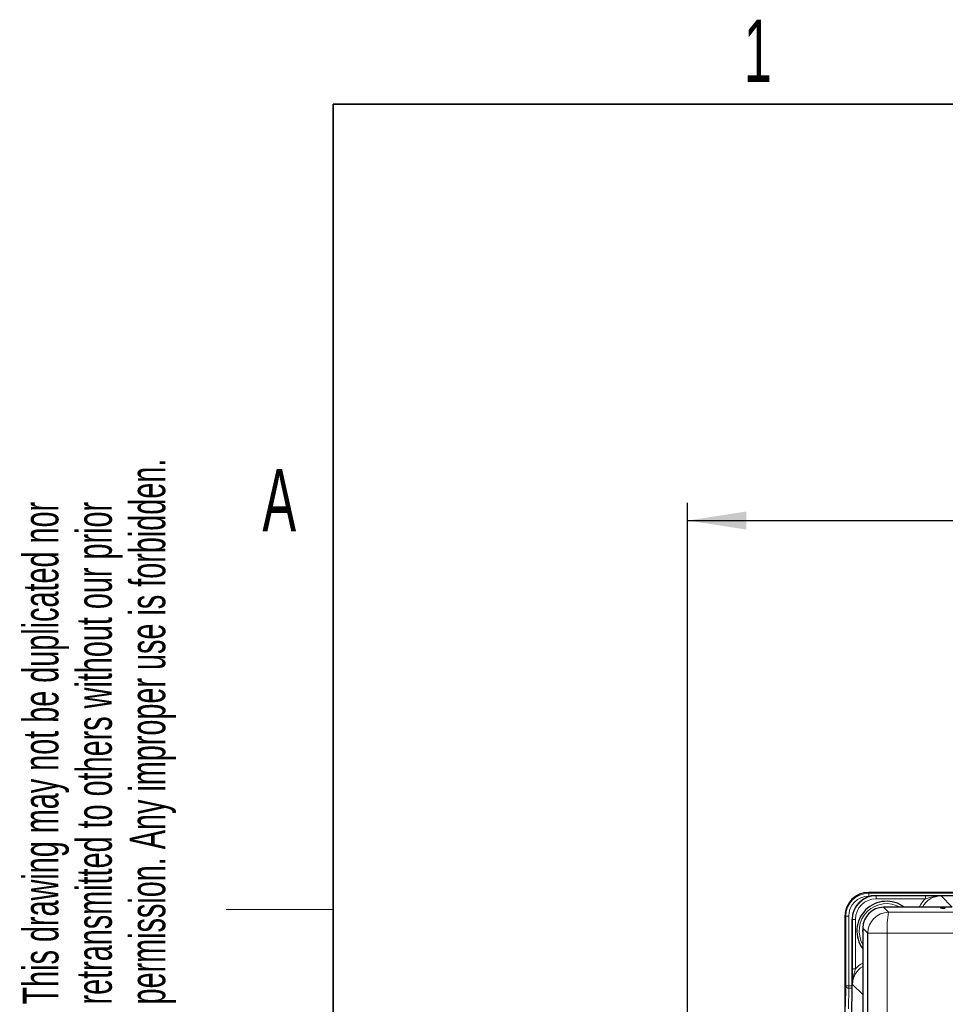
# Model space of a CAD drawing. Header units: millimetres. Extents: x 5 to 418, y 2 to 292.
# Tile 36 of 55: x 8 to 60, y 232 to 287. Entities that reach past the tile are written whole.
import ezdxf

# ---------------------------------------------------------------- set-up
doc = ezdxf.new("R2010")
doc.units = ezdxf.units.MM
doc.layers.add('SLD-0', color=7, linetype='Continuous')
doc.styles.add('SLDTEXTSTYLE0', font='TXT', dxfattribs={"width": 0.605})
doc.dimstyles.new('SLDDIMSTYLE0', dxfattribs={"dimtxt": 3.5, "dimasz": 3.302, "dimexe": 0, "dimexo": 0.0625, "dimgap": 0.875, "dimtad": 1, "dimlfac": 3, "dimrnd": 1e-09, "dimzin": 12, "dimdsep": 46, "dimtxsty": 'SLDTEXTSTYLE0', "dimsah": 1, "dimcen": 0.09, "dimadec": 0, "dimazin": 3, "dimtfac": 1, "dimtofl": 0, "dimtmove": 0, "dimatfit": 3, "dimfxl": 1, "dimfrac": 2, "dimtolj": 1, "dimtzin": 12, "dimarcsym": 0})

# ---------------------------------------------------------------- blocks, each defined once
blk = doc.blocks.new('SW_NOTE_0_1')
at = {"layer": 'SLD-0', "color": 0, "char_height": 2, "attachment_point": 1, "rotation": 90, "style": 'SLDTEXTSTYLE0'}
for s, insert in [('permission. Any improper use is forbidden.', (3.422, 0)), ('retransmitted to others without our prior', (0.422, 0)), ('This drawing may not be duplicated nor', (-2.578, 0))]:
    blk.add_mtext(s, dxfattribs=dict(at, insert=insert))
blk = doc.blocks.new('_D')
at = {"layer": 'SLD-0', "color": 7}
for p, q in [((45.911, 228.039), (45.911, 260.1)), ((138.244, 228.039), (138.244, 260.1)), ((45.911, 259.1), (138.244, 259.1))]:
    blk.add_line(p, q, dxfattribs=at)
for points in [[(45.911, 259.1), (49.213, 258.592), (49.213, 259.608)], [(138.244, 259.1), (134.942, 259.608), (134.942, 258.592)]]:
    blk.add_solid(points, dxfattribs=at)
at = {"layer": 'SLD-0', "color": 7, "insert": (88.067, 263.612), "char_height": 3.5, "attachment_point": 1, "style": 'SLDTEXTSTYLE0'}
blk.add_mtext('277', dxfattribs=at)

msp = doc.modelspace()

# ---------------------------------------------------------------- linework, layer by layer
at = {"color": 7, "linetype": 'Continuous', "lineweight": 25}
for p, q in [((65.4107, 238.2056), (56.0774, 238.2056)), ((56.4797, 238.0301), (127.675, 238.0301)), ((60.7266, 237.3666), (56.9163, 237.3666)), ((54.7441, 236.8723), (54.7441, 229.7056)), ((55.1466, 232.3978), (55.1466, 236.697)), ((55.7499, 236.2001), (55.7499, 136.8781)), ((56.0284, 209.5874), (56.0284, 235.9216)), ((55.1197, 231.1392), (55.1466, 232.3978))]:
    msp.add_line(p, q, dxfattribs=at)
at = {"color": 7, "linetype": 'Continuous', "lineweight": 18}
for p, q in [((56.0774, 238.2056), (56.0774, 238.1591)), ((56.0774, 238.2056), (56.0774, 238.2056)), ((56.0774, 237.9924), (56.0774, 238.1591)), ((56.0774, 238.1591), (71.744, 238.1591)), ((56.165, 237.9924), (56.0774, 237.9924)), ((56.4797, 238.0301), (56.4947, 238.0152)), ((56.4947, 238.0152), (59.2651, 238.0152)), ((56.4947, 238.0152), (56.4947, 237.8486)), ((59.2651, 238.0152), (59.2651, 237.8486)), ((60.1403, 238.0094), (60.763, 237.3752)), ((59.2651, 237.8486), (56.4947, 237.8486)), ((56.9163, 237.3666), (57.1949, 237.0881)), ((54.7906, 236.8723), (54.7441, 236.8723)), ((54.7441, 236.8723), (54.7441, 236.8723)), ((54.9573, 236.8723), (54.7906, 236.8723)), ((54.7906, 232.95), (54.7906, 236.8723)), ((54.9573, 236.8723), (54.9573, 232.95)), ((60.1107, 237.3264), (60.1107, 237.3509)), ((55.1616, 236.6821), (55.1466, 236.697)), ((55.1616, 233.9114), (55.1616, 236.6821)), ((55.1616, 236.6821), (55.3283, 236.6821)), ((55.3283, 236.6821), (55.3283, 233.9114)), ((56.0284, 235.9216), (55.7499, 236.2001)), ((56.0284, 235.9216), (57.1181, 235.9216)), ((57.1181, 235.9216), (57.1181, 209.5524)), ((55.1616, 233.9114), (55.3283, 233.9114)), ((54.7665, 231.7913), (54.7906, 232.95)), ((54.9573, 232.95), (54.7906, 232.95)), ((54.9573, 232.8224), (54.9573, 232.95)), ((54.9573, 232.95), (55.1466, 232.95)), ((55.7499, 232.47), (55.1675, 233.0363)), ((54.9573, 232.8224), (54.9332, 231.6636)), ((55.1466, 232.8224), (54.9573, 232.8224))]:
    msp.add_line(p, q, dxfattribs=at)
at = {"color": 7, "linetype": 'Continuous', "lineweight": 18, "flags": 128}
msp.add_lwpolyline([(57.2779, 237.3666), (57.1843, 237.3774), (56.8711, 237.3658)], dxfattribs=at)
at = {"color": 7, "linetype": 'Continuous', "lineweight": 25}
for centre, radius, start, end in [((56.0774, 236.8723), 1.3333, 90, 180), ((57.0774, 236.039), 1.6667, 52.80523, 217.20198)]:
    msp.add_arc(centre, radius, start, end, dxfattribs=at)
at = {"color": 7, "linetype": 'Continuous', "lineweight": 18}
for centre, radius, start, end in [((56.0774, 236.8723), 1.2867, 90, 180), ((56.0774, 236.8723), 1.1201, 90, 180), ((57.0774, 236.039), 1.5367, 59.76363, 210.24577), ((57.1954, 235.9211), 1.1669, 90.02036, 179.97952), ((61.7868, 236.1998), 4.6769, 169.05191, 183.41071), ((60.1107, 237.1842), 0.1667, 56.33505, 89.9974), ((57.0774, 236.039), 1.3427, 171.11783, 188.62603), ((54.9418, 232.9748), 0.1532, 189.29185, 275.79215)]:
    msp.add_arc(centre, radius, start, end, dxfattribs=at)
at = {"color": 7, "linetype": 'Continuous', "lineweight": 25}
for centre, major_axis, ratio, start_param, end_param in [((56.4802, 236.6966), (-0.9476, 0.9386), 0.999681, 5.493162, 7.0636393), ((56.9167, 236.1998), (-0.8252, 0.8252), 0.9996955, 5.4979394, 7.0684312), ((60.3774, 237.3509), (0.2667, 0), 0.0174551, 1.5707963, 3.1415927), ((60.3774, 237.3264), (0.2667, 0), 0.0174551, 3.8859881, 4.712389)]:
    msp.add_ellipse(centre, major_axis=major_axis, ratio=ratio, start_param=start_param, end_param=end_param, dxfattribs=at)
at = {"color": 7, "linetype": 'Continuous', "lineweight": 18}
for centre, major_axis, ratio, start_param, end_param in [((56.4951, 236.6817), (0.9475, -0.9385), 0.9997608, 2.3515693, 3.9220467), ((60.1407, 236.8425), (-0.8177, 0.8328), 0.9996012, 5.5071014, 6.6121208), ((56.4951, 236.6817), (-0.8292, 0.8213), 0.999681, 5.493162, 7.0636393), ((60.1407, 236.8425), (-0.9344, 0.9517), 0.9996898, 6.2230915, 6.6739735), ((60.3774, 237.3264), (0.2667, 0), 0.0174551, 3.1415927, 3.8859881), ((56.3344, 233.0359), (0.8367, -0.8137), 0.9995973, 2.8667247, 3.9128916), ((56.3344, 233.0359), (0.9562, -0.9299), 0.9996867, 2.7958404, 3.1969666)]:
    msp.add_ellipse(centre, major_axis=major_axis, ratio=ratio, start_param=start_param, end_param=end_param, dxfattribs=at)
for points, knots in [([(59.2651, 238.0152), (59.3657, 238.015), (59.5738, 238.0146), (59.8377, 238.0124), (60.0236, 238.0106), (60.1159, 238.0096), (60.1393, 238.0094), (60.1403, 238.0094)], [0, 0, 0, 0, 0.31986279, 0.66127761, 0.9144612, 0.99613168, 1, 1, 1, 1]), ([(60.1403, 238.0094), (60.139, 238.0094), (60.1347, 238.0094), (60.1075, 238.0095), (60.0022, 238.0075), (59.7985, 237.9883), (59.5347, 237.9316), (59.3499, 237.8747), (59.2651, 237.8486)], [0, 0, 0, 0, 0.0043638, 0.014778, 0.0922666, 0.3619374, 0.7073383, 1, 1, 1, 1]), ([(57.1949, 237.0881), (61.033, 237.0843), (67.4512, 237.078), (76.4644, 237.0752), (84.2182, 237.0757), (91.9717, 237.0792), (97.1335, 237.0842), (99.7151, 237.0867)], [0, 0, 0, 0, 0.271012, 0.4532093, 0.6355056, 0.8177031, 1, 1, 1, 1]), ([(99.7876, 235.9202), (97.1983, 235.9177), (92.0184, 235.9127), (84.239, 235.9092), (76.4566, 235.9087), (67.4118, 235.9115), (60.9696, 235.9178), (57.1181, 235.9216)], [0, 0, 0, 0, 0.182198, 0.3644956, 0.5466918, 0.7289869, 1, 1, 1, 1]), ([(55.1675, 233.0363), (55.1675, 233.0374), (55.1672, 233.0607), (55.1663, 233.153), (55.1644, 233.3389), (55.1622, 233.6028), (55.1618, 233.8108), (55.1616, 233.9114)], [0, 0, 0, 0, 0.00387098, 0.08549956, 0.33860786, 0.68007523, 1, 1, 1, 1]), ([(55.3283, 233.9114), (55.3022, 233.8267), (55.2453, 233.6418), (55.1886, 233.3781), (55.1694, 233.1743), (55.1675, 233.0691), (55.1675, 233.042), (55.1675, 233.0376), (55.1675, 233.0363)], [0, 0, 0, 0, 0.29272851, 0.63818946, 0.9077789, 0.98523195, 0.99563054, 1, 1, 1, 1])]:
    msp.add_open_spline(points, degree=3, knots=knots, dxfattribs=at)
at = {"color": 7, "linetype": 'Continuous', "lineweight": 25}
msp.add_open_spline([(60.1876, 237.3233), (60.1741, 237.3236), (60.1495, 237.324), (60.1329, 237.3248), (60.1314, 237.3249), (60.1309, 237.3249)], degree=3, knots=[0, 0, 0, 0, 0.4371047, 0.7974162, 1, 1, 1, 1], dxfattribs=at)
at = {"layer": 'SLD-0', "lineweight": 35}
for p, q in [((408, 282.5), (26, 282.5)), ((26, 282.5), (26, 12))]:
    msp.add_line(p, q, dxfattribs=at)
at = {"layer": 'SLD-0', "lineweight": 18}
msp.add_line((20, 237.25), (26, 237.25), dxfattribs=at)

# ---------------------------------------------------------------- block references
at = {"layer": 'SLD-0'}
msp.add_blockref('SW_NOTE_0_1', (11.1564, 231.9088), dxfattribs=at)

# ---------------------------------------------------------------- texts
at = {"layer": 'SLD-0', "char_height": 3.5, "attachment_point": 2, "style": 'SLDTEXTSTYLE0'}
for s, insert in [('1', (49.8527, 287.243)), ('A', (22.9816, 262.0011))]:
    msp.add_mtext(s, dxfattribs=dict(at, insert=insert))

# ---------------------------------------------------------------- dimensions: what is measured, and where the dimension line sits
at = {"layer": 'SLD-0', "color": 7}
dim = msp.add_linear_dim(base=(138.2438, 259.0998), p1=(45.9106, 228.0389), p2=(138.2438, 228.0389), dimstyle='SLDDIMSTYLE0', dxfattribs=at)
dim.commit()
dim.dimension.update_dxf_attribs({"geometry": '_D', "text_midpoint": (92.0772, 259.0998), "dimtype": 160})

doc.saveas('drawing.dxf')
